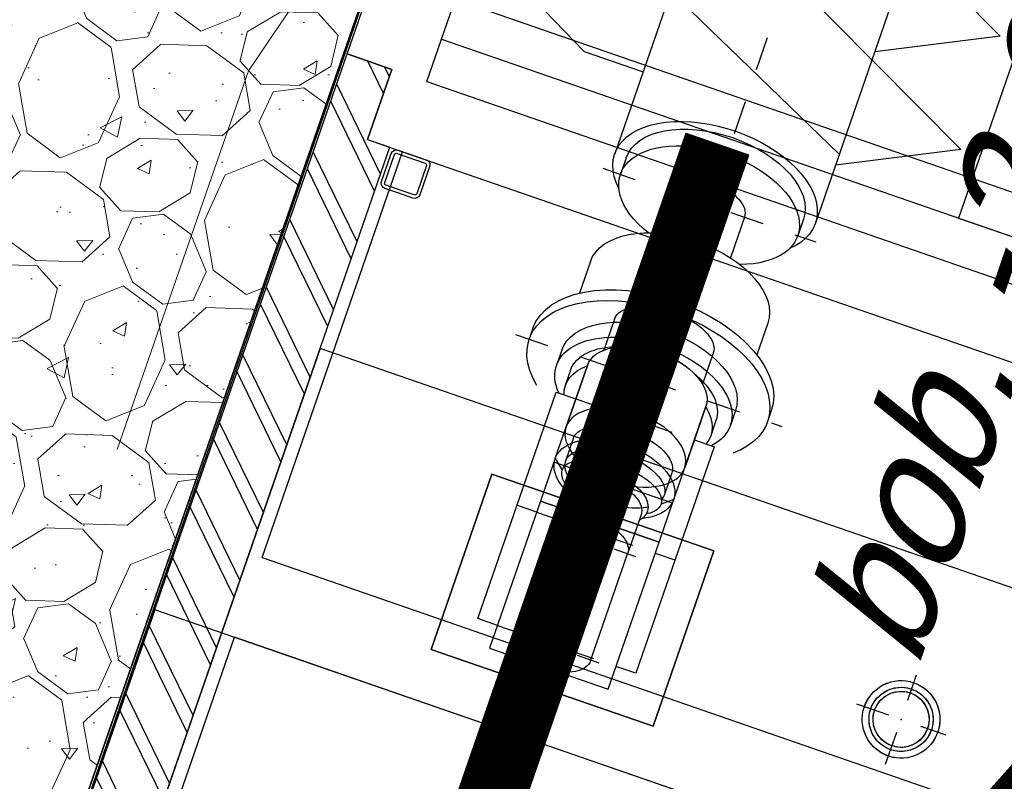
# Model space of a CAD drawing. Header units: metres. Extents: x 128615 to 129083, y 455669 to 456034.
# Tile 85 of 158: x 128797.03 to 128799.94, y 455853.3 to 455855.55. Entities that reach past the tile are written whole.
import ezdxf
from ezdxf.lldxf.tags import DXFTag

# ---------------------------------------------------------------- set-up
doc = ezdxf.new("R2010")
doc.units = ezdxf.units.M
for name, pattern in [('CENTER', [2, 1.25, -0.25, 0.25, -0.25]), ('DASHED', [19.049999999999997, 12.7, -6.35]), ('HIDDEN2', [4.762499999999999, 3.175, -1.5875]), ('RI-AWZI_TERREINRIOLERING', [19.8, 6, -1.8, 2.4, -1.8, 1.8, -1.8, 2.4, -1.8]), ('Tauw_Center2', [6.4990000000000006, 4, -0.833, 0.833, -0.833]), ('Tauw_HIDDEN3', [2.8, 2, -0.8])]:
    doc.linetypes.add(name, pattern=pattern)
for name, color, linetype in [('B-XX-GR-KRUIDEN-G', 98, 'Continuous'), ('B-XX-KL-ELEKTRA-G_HDSR', 190, 'HDSR_Elektra'), ('B-XX-OG-BEBOUWING-G', 1, 'Continuous'), ('B-XX-RI-AWZI_PROCESLEIDING-T25_HDSR', 7, 'Continuous'), ('ME_N_A_EB00----aandrijving~-_-----', 135, 'Continuous'), ('ME_N_A_EB00----vijzel~-_-----', 135, 'Continuous'), ('ME_N_H_EB00----aandrijving~-_-----', 135, 'Tauw_HIDDEN3'), ('ME_N_N_-B00----aandrijving~C_-----', 135, 'Tauw_Center2'), ('ME_N_N_-B00----vijzel~C_-----', 135, 'Tauw_Center2'), ('ZU_N_D_EB00--F-METSELWERK~-_-----', 7, 'Continuous')]:
    doc.layers.add(name, color=color, linetype=linetype)
for name, color, linetype, lineweight in [('B-XX-RI-AWZI_TERREINRIOLERING-G', 10, 'RI-AWZI_TERREINRIOLERING', 18), ('B-XX-VH-BESTRATING-V', 1, 'Continuous', 18), ('B-XX-VH-VERHARDING-V', 1, 'Continuous', 18)]:
    doc.layers.add(name, color=color, linetype=linetype, lineweight=lineweight)
doc.styles.get("Standard").update_dxf_attribs({"font": 'arial.ttf'})
doc.styles.add('tcb_isocp', font='tcb_isocp.shx')
tags = doc.linetypes.add('HDSR_Elektra', pattern='A,25,-2,["E",Standard,S=1.5,R=0,X=0,Y=-0.75],-4', length=31).pattern_tags.tags
tags[6] = DXFTag(74, 10)

# ---------------------------------------------------------------- blocks, each defined once
blk = doc.blocks.new('_ZUSTRPBA')
at = {"linetype": 'CENTER'}
for p, q in [((0, 140), (0, -140)), ((-140, 0), (140, 0))]:
    blk.add_line(p, q, dxfattribs=at)
at = {"color": 8, "linetype": 'HIDDEN2'}
blk.add_circle((0, 0), 115, dxfattribs=at)
for radius in [95, 83]:
    blk.add_circle((0, 0), radius)
at = {"linetype": 'CENTER'}
blk.add_point((0, 0), dxfattribs=at)
blk = doc.blocks.new('vijzel-1050-35gr_top')
at = {"layer": 'ME_N_A_EB00----aandrijving~-_-----', "color": 0}
for p, q in [((4173.640629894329, 150.0000000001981), (4173.683131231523, 200.0000000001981)), ((3802.398204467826, 149.9999999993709), (3957.959255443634, 149.9999999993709)), ((3676.392756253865, 124.9999999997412), (3754.851251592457, 124.9999999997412)), ((3979.230249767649, 124.9999999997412), (4036.146550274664, 124.9999999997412)), ((3676.392756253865, -125.0000000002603), (3754.851251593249, -125.0000000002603)), ((3979.230249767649, -125.0000000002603), (4036.146550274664, -125.0000000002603)), ((3802.398204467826, -149.9999999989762), (3957.959255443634, -149.9999999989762)), ((4173.640629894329, -149.9999999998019), (4173.683131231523, -199.9999999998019))]:
    blk.add_line(p, q, dxfattribs=at)
for points in [[(4460.428848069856, 150.0000000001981), (4460.428848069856, 200.0000000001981), (3886.937414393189, 200.0000000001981), (3886.937414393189, 149.9999999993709)], [(3886.937414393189, -149.9999999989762), (3886.937414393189, -199.9999999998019), (4460.428848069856, -199.9999999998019), (4460.428848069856, -149.9999999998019)]]:
    blk.add_lwpolyline(points, dxfattribs=at)
for points in [[(4047.319364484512, 149.9999999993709), (4145.617609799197, 149.9999999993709), (4145.617609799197, -149.9999999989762), (4047.319364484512, -149.9999999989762)], [(4145.617609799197, 150.0000000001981), (4518.442293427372, 150.0000000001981), (4518.442293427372, -149.9999999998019), (4145.617609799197, -149.9999999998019)]]:
    blk.add_lwpolyline(points, close=True, dxfattribs=at)
for centre, major_axis, ratio, start_param, end_param in [((3802.398204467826, 1.980917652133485e-10), (2.007087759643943e-12, 149.9999999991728), 0.5734378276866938, 2.309263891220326e-14, 3.141592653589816), ((3676.392756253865, -2.602935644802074e-10), (3.21024058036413e-13, 125.0000000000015), 0.4919922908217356, 5.329070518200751e-15, 3.141592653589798), ((3979.230249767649, -2.602935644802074e-10), (3.21024058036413e-13, 125.0000000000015), 0.4919922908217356, 5.329070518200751e-15, 3.141592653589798), ((4036.146550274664, -2.602935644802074e-10), (3.21024058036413e-13, 125.0000000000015), 0.4919922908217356, 5.329070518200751e-15, 3.141592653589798)]:
    blk.add_ellipse(centre, major_axis=major_axis, ratio=ratio, start_param=start_param, end_param=end_param, dxfattribs=at)
blk.add_ellipse((3957.959255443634, 1.980917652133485e-10), major_axis=(-6.438400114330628e-12, 149.9999999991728), ratio=0.573437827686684, dxfattribs=at)
at = {"layer": 'ME_N_A_EB00----aandrijving~-_-----', "color": 0, "extrusion": (0, 0, -1)}
for major_axis, ratio, start_param, end_param in [((-9.312341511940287e-12, 125.0000000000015), 0.4919922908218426, 1.514344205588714e-13, 0.1826891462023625), ((1.444249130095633e-11, 125), 0.4919922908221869, 2.958903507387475, 3.141592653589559)]:
    blk.add_ellipse((4036.146550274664, -2.602935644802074e-10), major_axis=major_axis, ratio=ratio, start_param=start_param, end_param=end_param, dxfattribs=at)
at = {"layer": 'ME_N_A_EB00----vijzel~-_-----', "color": 0}
for p, q in [((3094.86495671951, 402.8441347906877), (3094.86495671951, 253.9999999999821)), ((3761.048197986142, 302.2107653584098), (3788.312514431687, 302.2107653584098)), ((532.8166207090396, 253.9999999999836), (3302.628880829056, 253.9999999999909)), ((3302.628880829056, 225.0818022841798), (3344.555072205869, 225.0818022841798)), ((3565.348298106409, 224.5486080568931), (3645.153887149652, 224.5486080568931)), ((3788.312514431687, 220.0080721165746), (3826.297974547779, 220.0080721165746)), ((3826.297974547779, 184.6215251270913), (3864.821293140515, 184.6215251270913)), ((4038.22030298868, 149.9999999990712), (3802.526114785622, 149.9999999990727)), ((4038.22030298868, 149.9999999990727), (4058.591985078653, 124.9999999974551)), ((3344.555072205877, 88.78791950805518), (3447.109799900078, 89.03557922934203)), ((4098.245104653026, 89.32111373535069), (4196.543349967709, 89.32111373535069)), ((4467.516553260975, 89.32111373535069), (4196.543349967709, 89.32111373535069)), ((3344.555072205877, -88.78791950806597), (3447.04854712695, -88.78791950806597)), ((4098.245104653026, -88.25472528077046), (4196.543349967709, -88.25472528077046)), ((4467.516553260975, -88.25472528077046), (4196.543349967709, -88.25472528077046)), ((4038.22030298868, -150.000000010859), (4058.591985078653, -125.0000000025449)), ((4038.22030298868, -150.000000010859), (3802.526114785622, -150.0000000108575)), ((3826.297974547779, -183.5551366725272), (3864.821293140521, -184.0883308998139)), ((3302.628880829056, -224.0154138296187), (3344.555072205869, -224.0154138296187)), ((3565.348298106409, -224.5486080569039), (3645.835637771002, -224.5486080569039)), ((3788.312514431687, -220.0080721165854), (3826.297974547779, -220.0080721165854)), ((532.8166207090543, -254.0000000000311), (3302.628880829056, -254.0000000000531)), ((3761.048197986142, -301.144376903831), (3788.312514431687, -301.144376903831))]:
    blk.add_line(p, q, dxfattribs=at)
at = {"layer": 'ME_N_A_EB00----vijzel~-_-----', "color": 0, "flags": 128}
for points in [[(2085.766359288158, 253.9999999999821), (2218.983517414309, 524.9999999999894), (2735.138558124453, -525.0000000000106), (2868.355716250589, -254.0000000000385)], [(2372.469574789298, 253.9999999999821), (2505.686732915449, 524.9999999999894), (3021.841773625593, -525.0000000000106), (3155.058931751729, -254.0000000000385)], [(2631.852707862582, 253.9999999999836), (2765.069865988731, 524.9999999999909), (3127.738849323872, -254.000000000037)], [(2898.287024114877, 253.9999999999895), (3033.78702411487, 524.9999999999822), (3094.86495671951, 402.8441347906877)]]:
    blk.add_lwpolyline(points, dxfattribs=at)
at = {"layer": 'ME_N_A_EB00----vijzel~-_-----', "color": 0}
for centre, major_axis, ratio, start_param, end_param in [((3788.312514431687, 0.5331942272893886), (-6.05436650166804e-12, 301.6775711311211), 0.5735764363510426, -0.6064697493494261, 3.748062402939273), ((3761.048197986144, 0.5331942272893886), (7.68433109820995e-12, -301.6775711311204), 0.5735764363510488, 3.141592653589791, 6.283185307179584), ((3302.628880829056, -2.228572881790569e-11), (8.552151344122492e-14, 254.0000000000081), 0.5735764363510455, -0.5435866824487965, 3.699767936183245), ((3344.555072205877, 0.5331942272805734), (-1.513848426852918e-12, 224.5486080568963), 0.5735764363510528, -1.031086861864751, 4.169909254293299), ((3302.628880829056, 0.5331942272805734), (0, -224.5486080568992), 0.5735764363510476, 3.141592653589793, 6.283185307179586), ((3565.348298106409, -4.655831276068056e-12), (0, -224.5486080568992), 0.5735764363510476, 3.141592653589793, 6.283185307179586), ((3788.312514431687, -4.655831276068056e-12), (7.394550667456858e-12, 220.0080721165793), 0.5735764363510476, 2.220446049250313e-16, 1.570796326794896), ((3826.297974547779, -4.655831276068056e-12), (6.171625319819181e-12, 220.0080721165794), 0.5735764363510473, -0.5012649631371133, 1.570796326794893), ((3864.821293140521, -4.655831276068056e-12), (1.54342297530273e-11, 184.0883308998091), 0.5735764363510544, -0.2110178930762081, 0.6183669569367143), ((3826.297974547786, 0.5331942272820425), (1.874201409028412e-11, 184.0883308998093), 0.573576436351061, 3.863576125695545e-14, 1.045903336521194), ((3802.526114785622, -5.89167514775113e-09), (0, -150.0000000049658), 0.5735764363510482, 3.141592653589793, 6.283185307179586), ((4038.220302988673, -5.893144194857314e-09), (-2.145442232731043e-13, 150.0000000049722), 0.5735764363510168, -0.8992071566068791, 4.033312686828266), ((4058.591985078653, -2.544874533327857e-09), (-1.096893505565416e-12, 124.9999999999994), 0.4400000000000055, -0.6598227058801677, 3.792244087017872), ((4085.968778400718, -0.3116414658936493), (-2.888872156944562e-14, 99.68835853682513), 0.573576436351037, -0.4530195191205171, 3.631917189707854), ((3344.555072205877, -4.655831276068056e-12), (0, -88.78791950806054), 0.573576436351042, 3.141592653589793, 6.283185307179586), ((4098.245104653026, 0.5331942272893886), (0, -88.78791950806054), 0.573576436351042, 3.141592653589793, 6.283185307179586), ((4196.543349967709, 0.5331942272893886), (0, -88.78791950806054), 0.573576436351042, 3.141592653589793, 6.283185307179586), ((4467.516553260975, 0.5331942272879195), (0, 88.78791950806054), 0.573576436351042, 3.141592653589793, 6.283185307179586), ((3788.312514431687, -4.655831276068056e-12), (7.178765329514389e-12, 220.0080721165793), 0.5735764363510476, 1.570796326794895, 3.141592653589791), ((3826.297974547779, -4.655831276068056e-12), (7.364279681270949e-12, 220.0080721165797), 0.5735764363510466, 1.570796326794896, 3.642857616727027), ((3826.297974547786, 0.5331942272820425), (1.694132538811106e-11, 184.0883308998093), 0.5735764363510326, 2.121418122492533, 3.141592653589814), ((3864.821293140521, -4.655831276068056e-12), (1.444336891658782e-11, 184.0883308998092), 0.5735764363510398, 2.523225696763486, 3.352610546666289)]:
    blk.add_ellipse(centre, major_axis=major_axis, ratio=ratio, start_param=start_param, end_param=end_param, dxfattribs=at)
at = {"layer": 'ME_N_H_EB00----aandrijving~-_-----', "color": 0}
blk.add_line((3886.937414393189, 149.9999999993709), (3886.937414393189, -149.9999999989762), dxfattribs=at)
at = {"layer": 'ME_N_H_EB00----aandrijving~-_-----', "color": 0, "extrusion": (0, 0, -1)}
blk.add_ellipse((4036.146550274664, -2.602935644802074e-10), major_axis=(-6.07588774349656e-15, 124.9999999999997), ratio=0.4919922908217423, start_param=0.1826891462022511, end_param=2.958903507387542, dxfattribs=at)
at = {"layer": 'ME_N_N_-B00----aandrijving~C_-----', "color": 0}
for p, q in [((4173.640629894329, 150.0000000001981), (4173.640629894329, -149.9999999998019)), ((4460.428848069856, 150.0000000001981), (4460.428848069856, -149.9999999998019)), ((3602.006996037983, -3.186340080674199e-12), (4557.362193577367, -3.186340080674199e-12))]:
    blk.add_line(p, q, dxfattribs=at)
at = {"layer": 'ME_N_N_-B00----vijzel~C_-----', "color": 0}
for p, q in [((3788.312514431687, 336.8870555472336), (3788.312514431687, -336.8870555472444)), ((3344.555072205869, 269.5474556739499), (3344.555072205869, -269.5474556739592)), ((4196.543349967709, 108.5110070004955), (4196.543349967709, -108.5110070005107)), ((4465.586653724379, 108.511007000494), (4465.586653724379, -108.5110070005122)), ((-155.8207545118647, -1.717292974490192e-12), (4559.866590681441, -7.59392548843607e-12))]:
    blk.add_line(p, q, dxfattribs=at)
blk = doc.blocks.new('A$C4EE30D3E')
at = {"layer": 'ZU_N_D_EB00--F-METSELWERK~-_-----'}
h = blk.add_hatch(dxfattribs=at)
h.set_pattern_fill('10300013,O', color=256, scale=75000, angle=360)
h.set_pattern_definition([(135, (819.9998546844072, -7044.293678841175), (-106.0660171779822, -106.0660171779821), []), (135, (766.9673546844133, -7044.293678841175), (-106.0660171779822, -106.0660171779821), [])])
h.paths.add_polyline_path([(209.999854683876, -5839.293678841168), (139.9998546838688, -5839.293678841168), (139.9998546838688, -5619.293678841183), (-0.0001453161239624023, -5619.293678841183), (-0.0001453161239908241, -8469.293678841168), (1639.999854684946, -8469.293678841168), (1639.999854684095, -8354.29367884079), (1597.999854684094, -8354.29367884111), (1597.999854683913, -8259.293678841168), (209.999854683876, -8259.293678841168)])
for p, q in [((249.999854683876, -5361.640278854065), (2069.999854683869, -5361.640278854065)), ((249.999854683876, -5486.640278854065), (2069.999854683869, -5486.640278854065)), ((-0.0001453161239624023, -8469.293678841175), (-0.0001453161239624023, -5619.293678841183)), ((-0.0001453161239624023, -5619.293678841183), (139.9998546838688, -5619.293678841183)), ((139.9998546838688, -5839.293678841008), (139.9998546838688, -5619.293678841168)), ((139.9998546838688, -5619.293678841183), (139.9998546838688, -5839.293678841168)), ((139.9998546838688, -5839.293678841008), (249.999854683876, -5839.293678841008)), ((139.9998546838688, -5839.293678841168), (209.999854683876, -5839.293678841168)), ((209.999854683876, -8259.293678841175), (209.999854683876, -5839.293678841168)), ((249.999854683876, -7111.640278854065), (249.999854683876, -5839.293678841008)), ((249.999854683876, -5839.293678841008), (4139.999854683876, -5839.293678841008)), ((249.999854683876, -7111.640278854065), (4139.999854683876, -7111.640278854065)), ((-0.0001453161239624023, -7361.640278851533), (-0.0001453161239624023, -9511.295225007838)), ((249.9998547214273, -9261.295225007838), (249.9998546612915, -7361.640278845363)), ((4139.999854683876, -7361.640278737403), (249.9998546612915, -7361.640278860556))]:
    blk.add_line(p, q, dxfattribs=at)
for points in [[(249.999854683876, -5619.293678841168), (249.999854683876, -2156.846134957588), (-128.5851592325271, -2080.833560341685)], [(139.9998546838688, -5619.293678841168), (-0.0001453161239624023, -5619.293678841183), (-0.0001453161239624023, -2361.640278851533), (-168.683258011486, -2327.771960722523)], [(249.999854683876, -5619.293678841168), (4139.999854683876, -5619.293678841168)], [(4389.999854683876, -7361.640278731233), (-0.0001453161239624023, -7361.640278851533)]]:
    blk.add_lwpolyline(points, dxfattribs=at)
for points in [[(2069.999854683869, -5486.640278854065), (2069.999854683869, -2236.640278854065), (1869.999854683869, -2236.640278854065), (1869.999854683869, -5486.640278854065)], [(1507.618902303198, -7205.35628735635), (1507.618902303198, -6655.35628735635), (812.3808070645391, -6655.35628735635), (812.3808070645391, -7205.35628735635)]]:
    blk.add_lwpolyline(points, close=True, dxfattribs=at)
at = {"layer": 'ZU_N_D_EB00--F-METSELWERK~-_-----', "flags": 128}
for points in [[(279.999854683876, -5959.293678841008), (235.999854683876, -5959.293678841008, -0.414213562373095), (219.999854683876, -5943.293678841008), (219.999854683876, -5855.293678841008, -0.414213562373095), (235.999854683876, -5839.293678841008), (323.999854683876, -5839.293678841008, -0.4142135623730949), (339.999854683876, -5855.293678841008), (339.999854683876, -5943.293678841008, -0.414213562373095), (323.999854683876, -5959.293678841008)], [(279.999854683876, -5949.293678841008), (235.999854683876, -5949.293678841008, -0.4142135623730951), (229.999854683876, -5943.293678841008), (229.999854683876, -5855.293678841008, -0.4142135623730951), (235.999854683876, -5849.293678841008), (323.999854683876, -5849.293678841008, -0.4142135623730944), (329.999854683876, -5855.293678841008), (329.999854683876, -5943.293678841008, -0.4142135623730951), (323.999854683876, -5949.293678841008)], [(2194.999854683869, -7060.640278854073, -1), (2194.999854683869, -6830.640278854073, -1)], [(2194.999854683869, -7040.640278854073, -1), (2194.999854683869, -6850.640278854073, -1)], [(2194.999854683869, -7028.640278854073, -1), (2194.999854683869, -6862.640278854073, -1)]]:
    blk.add_lwpolyline(points, format="xyb", close=True, dxfattribs=at)
blk.add_lwpolyline([(4179.999854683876, -6469.868626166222), (209.999854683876, -6469.868626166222), (209.999854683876, -8259.293678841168)], dxfattribs=at)
blk.add_lwpolyline([(1507.618902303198, -7205.35628735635), (812.3808070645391, -7205.35628735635), (812.3808070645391, -6655.35628735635), (1507.618902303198, -6655.35628735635)], close=True, dxfattribs=at)
at = {"layer": 'ZU_N_D_EB00--F-METSELWERK~-_-----', "xscale": -1.238095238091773, "yscale": 1.238095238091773, "zscale": 1.238095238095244, "rotation": 90}
blk.add_blockref('vijzel-1050-35gr_top', (1159.999854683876, -1550.942364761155), dxfattribs=at)
at = {"layer": 'ZU_N_D_EB00--F-METSELWERK~-_-----', "rotation": 90}
blk.add_blockref('_ZUSTRPBA', (2194.999854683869, -6945.640278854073), dxfattribs=at)

msp = doc.modelspace()

# ---------------------------------------------------------------- hatches: boundary and pattern name
at = {"layer": 'B-XX-GR-KRUIDEN-G'}
h = msp.add_hatch(dxfattribs=at)
h.set_pattern_fill('SWAMP', color=256, scale=0.2, angle=-116.5632943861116, style=0)
h.set_pattern_definition([(340.9065815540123, (128738.9979208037, 455858.1422880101), (3.839350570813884, 3.326515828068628), [0.6349999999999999, -4.444999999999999]), (70.90658155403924, (128739.2979540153, 455858.0384307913), (-0.9611808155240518, 4.988231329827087), [0.3174999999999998, -8.481319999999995]), (70.90658155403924, (128739.3729632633, 455858.0124661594), (-0.9611808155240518, 4.988231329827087), [0.2539999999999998, -8.544819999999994]), (70.90658155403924, (128739.2229447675, 455858.0643954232), (-0.9611808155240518, 4.988231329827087), [0.2539999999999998, -8.544819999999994]), (40.90658155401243, (128739.4479706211, 455857.9865021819), (-0.9611719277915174, 4.988233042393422), [0.2032, -4.876799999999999]), (100.9065815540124, (128739.1479374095, 455858.0903594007), (-4.8005224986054, 1.661717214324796), [0.2032, -4.8768])])
edge = h.paths.add_edge_path()
edge.add_line((128948.4118116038, 455833.4579504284), (128948.6455033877, 455826.0782791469))
edge.add_line((128948.6455033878, 455826.0782791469), (128943.9095911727, 455812.3966981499))
edge.add_line((128943.9095911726, 455812.3966981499), (128941.3888850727, 455813.2785094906))
edge.add_line((128941.3888850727, 455813.2785094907), (128942.1339618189, 455815.4309623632))
edge.add_arc((128932.745274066, 455818.888458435), 10.00508554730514, -20.21683048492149, 71.17534409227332)
edge.add_line((128935.9736453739, 455828.358376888), (128892.1860483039, 455843.579290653))
edge.add_arc((128893.6952972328, 455847.9211051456), 4.596649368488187, -157.04283936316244, -109.16785423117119, ccw=False)
edge.add_arc((128894.4307678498, 455848.232645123), 5.395382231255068, 162.5112662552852, 202.9571606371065, ccw=False)
edge.add_line((128889.2847814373, 455849.8540560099), (128901.8557516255, 455885.6735668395))
edge.add_line((128901.8557516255, 455885.6735668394), (128887.2242848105, 455890.7225570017))
edge.add_line((128887.2242848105, 455890.7225570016), (128887.1817624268, 455890.5997140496))
edge.add_line((128887.1817624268, 455890.5997140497), (128874.5146120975, 455895.1035688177))
edge.add_line((128874.5146120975, 455895.1035688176), (128873.5283828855, 455892.2544503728))
edge.add_arc((128867.280722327, 455871.995513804), 21.20041917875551, 72.86074229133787, 176.4358647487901)
edge.add_line((128846.121308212, 455873.313454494), (128835.0103701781, 455877.1887525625))
edge.add_arc((128817.5916042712, 455889.2204382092), 21.17014088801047, -34.63404912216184, -24.22743715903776)
edge.add_line((128836.8971577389, 455880.5330640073), (128837.0847450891, 455880.5150973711))
edge.add_line((128837.0847450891, 455880.5150973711), (128838.2442237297, 455883.7950644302))
edge.add_line((128838.2442237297, 455883.7950644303), (128838.0851409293, 455883.9110295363))
edge.add_arc((128817.5916042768, 455889.2204382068), 21.17014088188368, -14.52468191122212, 21.05836036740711)
edge.add_line((128837.3478955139, 455896.8272655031), (128838.4437976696, 455897.45125095))
edge.add_line((128838.4437976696, 455897.45125095), (128836.9196742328, 455900.519436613))
edge.add_line((128836.9196742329, 455900.519436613), (128835.8290882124, 455899.9707426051))
edge.add_arc((128817.5916042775, 455889.2204382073), 21.17014088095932, 30.51773535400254, 65.7725628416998)
edge.add_line((128826.2789784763, 455908.5259916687), (128826.2969451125, 455908.713579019))
edge.add_line((128826.2969451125, 455908.7135790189), (128823.0169780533, 455909.8730576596))
edge.add_line((128823.0169780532, 455909.8730576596), (128822.9010129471, 455909.7139748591))
edge.add_arc((128817.591604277, 455889.2204382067), 21.17014088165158, 75.47531808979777, 155.5873596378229)
edge.add_line((128798.3142327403, 455897.9701702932), (128798.1176121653, 455897.9799474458))
edge.add_line((128798.1176121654, 455897.9799474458), (128797.7211869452, 455896.8585281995))
edge.add_line((128797.7211869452, 455896.8585281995), (128793.8072384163, 455898.2133509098))
edge.add_arc((128775.6531717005, 455909.0573338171), 21.14620778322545, -30.85117203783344, -24.45064201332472)
edge.add_line((128794.9029489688, 455900.3047239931), (128795.4902118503, 455900.2458409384))
edge.add_line((128795.4902118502, 455900.2458409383), (128796.7020683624, 455903.7467742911))
edge.add_line((128796.7020683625, 455903.746774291), (128796.1976420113, 455904.0486570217))
edge.add_arc((128775.6531716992, 455909.057333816), 21.14620778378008, -13.70124981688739, 21.18853243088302)
edge.add_line((128795.3698146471, 455916.7003760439), (128797.9082227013, 455917.9559061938))
edge.add_line((128797.9082227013, 455917.9559061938), (128796.4067381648, 455921.1222890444))
edge.add_line((128796.4067381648, 455921.1222890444), (128793.8362756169, 455919.8525566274))
edge.add_arc((128775.6531717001, 455909.0573338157), 21.1462077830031, 30.69740409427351, 65.54935799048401)
edge.add_line((128784.4057815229, 455928.3071110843), (128784.4646645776, 455928.8943739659))
edge.add_line((128784.4646645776, 455928.8943739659), (128780.9637312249, 455930.1062304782))
edge.add_line((128780.9637312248, 455930.1062304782), (128780.6618484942, 455929.6018041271))
edge.add_arc((128775.6531717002, 455909.0573338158), 21.14620778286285, 76.298750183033, 155.5095457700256)
edge.add_line((128756.4094808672, 455917.8233173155), (128755.8262168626, 455917.8979581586))
edge.add_line((128755.8262168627, 455917.8979581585), (128754.6142224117, 455914.3971073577))
edge.add_line((128754.6142224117, 455914.3971073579), (128755.1121866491, 455914.0802848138))
edge.add_arc((128775.6531716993, 455909.057333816), 21.1462077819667, 166.2589379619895, 191.7043835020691)
edge.add_line((128754.9466508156, 455904.7675673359), (128751.1985842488, 455903.6584638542))
edge.add_line((128751.1985842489, 455903.6584638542), (128751.1173775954, 455903.9197317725))
edge.add_line((128751.1173775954, 455903.9197317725), (128741.4969709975, 455907.2999279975))
edge.add_line((128741.4969709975, 455907.2999279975), (128757.0495062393, 455938.2990116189))
edge.add_line((128757.0495062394, 455938.2990116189), (128795.963293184, 455925.5684809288))
edge.add_line((128795.963293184, 455925.5684809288), (128808.0815679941, 455921.3936663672))
edge.add_line((128808.0815679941, 455921.3936663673), (128811.5859768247, 455919.9881814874))
edge.add_line((128811.5859768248, 455919.9881814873), (128842.9440111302, 455909.6012506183))
edge.add_line((128842.9440111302, 455909.6012506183), (128874.3253125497, 455899.2845629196))
edge.add_line((128874.3253125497, 455899.2845629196), (128897.3942134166, 455890.0887698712))
edge.add_line((128897.3942134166, 455890.0887698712), (128932.249899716, 455875.2515896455))
edge.add_line((128932.249899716, 455875.2515896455), (128958.9784740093, 455863.874893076))
edge.add_line((128958.9784740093, 455863.8748930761), (128948.4118116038, 455833.4579504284))
h.paths.add_polyline_path([(128845.694092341, 455904.4570519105), (128848.0856081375, 455905.5477301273), (128849.2310223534, 455903.2376735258), (128848.6444501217, 455901.5319182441), (128846.8291906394, 455902.1678003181)], flags=16)
at = {"layer": 'B-XX-VH-BESTRATING-V'}
h = msp.add_hatch(dxfattribs=at)
h.set_pattern_fill('AR-B88', color=256, scale=0.001999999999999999, angle=-116.5632943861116, style=0)
h.set_pattern_definition([(340.9065815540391, (222427.1499990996, -244828.0170875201), (0.1329372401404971, 0.384042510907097), []), (70.90658155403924, (222427.1499990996, -244828.0170875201), (-0.05908401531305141, 0.4505111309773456), [0.4063999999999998, -0.4063999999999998])])
h.paths.add_polyline_path([(128802.6831891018, 455871.9683862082), (128802.3461751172, 455873.6753526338), (128799.7344619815, 455873.2101704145), (128799.9911473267, 455871.4906072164)], flags=17)
h.paths.add_polyline_path([(128809.7716455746, 455870.5194527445, -0.3830161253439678), (128798.1585253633, 455894.985336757), (128798.0410408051, 455895.0629989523), (128798.7426580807, 455897.047754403), (128798.8906188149, 455897.0403969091, -0.3816233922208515), (128823.2619809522, 455908.681307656), (128823.3492469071, 455908.8010204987), (128824.2202072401, 455908.4931332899), (128824.5146119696, 455909.3436393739), (128823.0169780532, 455909.8730576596), (128822.9010129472, 455909.7139748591, 0.3645239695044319), (128798.3142327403, 455897.9701702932), (128798.1176121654, 455897.9799474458), (128797.7211869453, 455896.8585281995), (128797.6878571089, 455896.7642437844), (128793.7546200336, 455898.1257432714, 0.02914402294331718), (128794.9029489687, 455900.3047239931), (128795.4902118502, 455900.2458409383), (128796.7020683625, 455903.746774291), (128796.1976420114, 455904.0486570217, 0.1534224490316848), (128795.3698146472, 455916.7003760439), (128797.9082227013, 455917.9559061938), (128796.4067381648, 455921.1222890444), (128793.836275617, 455919.8525566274, 0.153253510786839), (128784.4057815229, 455928.3071110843), (128784.4646645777, 455928.8943739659), (128780.9637312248, 455930.1062304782), (128780.6618484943, 455929.6018041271, 0.3600753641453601), (128756.4094808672, 455917.8233173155), (128755.8262168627, 455917.8979581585), (128754.6142224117, 455914.3971073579), (128755.1121866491, 455914.0802848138, 0.1126862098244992), (128754.9672368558, 455904.6693726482), (128751.228268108, 455903.5629613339), (128751.4681974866, 455902.791031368), (128753.7546102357, 455903.4609714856), (128754.4147722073, 455901.0245720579), (128752.1405026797, 455900.3908550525), (128752.3841142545, 455899.5286384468), (128756.2328856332, 455900.6898615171), (128756.2729437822, 455900.5974951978, 0.1850112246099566), (128766.8871882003, 455889.8136429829), (128766.8125473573, 455889.2303789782), (128768.6815525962, 455888.5834183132), (128768.0780292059, 455886.8559226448), (128758.9954711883, 455890.0228108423), (128750.6369597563, 455892.9361511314), (128750.9249881, 455893.8376432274), (128746.1363612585, 455895.4945688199), (128745.0365227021, 455892.3228495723, 0.145715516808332), (128741.8477927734, 455889.9544302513, -0.3237883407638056), (128749.4031400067, 455892.2733416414), (128767.1030434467, 455886.1714937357), (128768.6009545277, 455885.6525632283), (128768.9522127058, 455886.6663736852), (128771.9254436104, 455885.6870242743), (128771.6102218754, 455884.6115276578), (128780.1756717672, 455881.6469653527), (128791.5501526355, 455877.7101819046, -0.1901935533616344), (128799.0036448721, 455871.3153469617), (128799.9911473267, 455871.4906072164), (128799.7344619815, 455873.2101704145), (128802.3461751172, 455873.6753526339), (128802.6831891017, 455871.9683862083), (128803.3650649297, 455872.0894043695), (128804.9044082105, 455870.3143797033), (128805.6418993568, 455866.7162066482), (128804.8351694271, 455864.5433848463), (128800.4828560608, 455863.6959360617), (128800.1636573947, 455861.953330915), (128804.3746034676, 455860.4957017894), (128801.189211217, 455851.2934192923), (128801.8191947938, 455851.0775833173), (128806.9899085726, 455866.0979061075), (128809.2715134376, 455865.3078385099), (128809.5798165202, 455866.1984955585), (128807.4969410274, 455866.9266101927), (128806.7155608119, 455871.0576591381, 0.02837327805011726), (128808.8418721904, 455869.94306667), (128808.8320950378, 455869.7464460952), (128810.5925307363, 455869.1241265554), (128810.8869354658, 455869.9746326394), (128809.7642880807, 455870.3714920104)])
h.paths.add_polyline_path([(128802.1708073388, 455874.7161668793), (128798.1990629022, 455874.016585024, -0.00197751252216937), (128798.2689034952, 455873.9273473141), (128802.2531375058, 455874.6291290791, -0.001414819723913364)], flags=0)
h.paths.add_polyline_path([(128799.2250375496, 455875.0005329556, -1), (128799.9806637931, 455874.7389711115, -1)], flags=0)
h.paths.add_polyline_path([(128795.5535477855, 455877.1010864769), (128794.9865558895, 455877.2973520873), (128795.1828215, 455877.8643439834), (128795.7498133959, 455877.6680783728)], flags=0)
h.paths.add_polyline_path([(128795.0846886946, 455877.5808480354, -1), (128795.6516805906, 455877.3845824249, -1)], flags=0)
h.paths.add_polyline_path([(128789.8363600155, 455884.0321790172, -1), (128789.9308586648, 455883.9994680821, -1)], flags=0)
h.paths.add_polyline_path([(128789.5422703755, 455884.3809320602, -1), (128789.7312676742, 455884.3155101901, -1)], flags=0)
h.paths.add_polyline_path([(128789.7062138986, 455884.7031730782, -1), (128789.8007125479, 455884.6704621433, -1)], flags=0)
h.paths.add_polyline_path([(128789.1901890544, 455884.2549662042, -1), (128789.2846877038, 455884.2222552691, -1)], flags=0)
h.paths.add_polyline_path([(128781.9076581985, 455884.7022655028), (128781.5157294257, 455884.1839190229), (128780.9016399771, 455884.3964875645), (128780.9140405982, 455885.0462086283), (128781.5357940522, 455885.2351897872)], flags=16)
h.paths.add_polyline_path([(128770.2230062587, 455889.5529180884), (128769.9358075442, 455889.1015149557), (128767.7981038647, 455889.8415879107), (128767.8655687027, 455890.3687766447, -0.3785461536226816), (128756.1487559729, 455914.4874992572), (128755.6973528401, 455914.7746979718), (128756.4374257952, 455916.9124016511), (128756.9646145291, 455916.8449368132, -0.3786081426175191), (128781.0875670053, 455928.5605714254), (128781.3605012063, 455929.0166266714), (128783.4982048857, 455928.2765537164), (128783.4448275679, 455927.7442016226, -0.1719370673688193), (128793.4723990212, 455918.6689969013), (128795.985380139, 455919.910335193), (128796.7157271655, 455918.3701539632), (128794.2182550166, 455917.1348712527, -0.1722066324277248), (128795.1564093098, 455903.6229385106), (128795.6124645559, 455903.3500043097), (128794.8723916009, 455901.2123006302), (128794.340039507, 455901.265677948, -0.3784841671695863)], flags=16)
h.paths.add_polyline_path([(128772.6322610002, 455885.201210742), (128772.0652691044, 455885.3974763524), (128772.2615347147, 455885.9644682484), (128772.8285266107, 455885.768202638)], flags=16)
h.paths.add_polyline_path([(128772.1634019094, 455885.6809723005, -1), (128772.7303938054, 455885.48470669, -1)], flags=0)
h.paths.add_polyline_path([(128746.8429795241, 455893.7547216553), (128746.2759876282, 455893.9509872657), (128746.4722532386, 455894.5179791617), (128747.0392451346, 455894.3217135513)], flags=16)
h.paths.add_polyline_path([(128746.3741204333, 455894.2344832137, -1), (128746.9411123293, 455894.0382176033, -1)], flags=0)
h.paths.add_polyline_path([(128786.8876797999, 455882.5506637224), (128788.2286606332, 455882.0864799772), (128788.4249262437, 455882.6534718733), (128787.0839454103, 455883.1176556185)], flags=8)
h.paths.add_polyline_path([(128787.8560286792, 455886.7387165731), (128789.8270005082, 455886.0564599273), (128790.0232661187, 455886.6234518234), (128788.0522942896, 455887.3057084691)], flags=8)
h.paths.add_polyline_path([(128780.9670642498, 455884.5893507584), (128781.6393546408, 455884.3566358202), (128781.8159936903, 455884.8669285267), (128781.1437032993, 455885.0996434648)], flags=8)
h.paths.add_polyline_path([(128790.3023911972, 455883.5528374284), (128790.9593818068, 455883.3254185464), (128791.1556474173, 455883.8924104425), (128790.4986568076, 455884.1198293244)], flags=8)
edge = h.paths.add_edge_path(flags=16)
edge.add_arc((128786.9524666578, 455865.1426516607), 14.3259422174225, 37.8213863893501, 70.95297360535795)
edge.add_line((128791.6276532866, 455878.6842634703), (128773.0238165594, 455885.1535321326))
edge.add_line((128773.0238165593, 455885.1535321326), (128773.3153738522, 455886.0005636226))
edge.add_line((128773.3153738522, 455886.0005636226), (128769.6490773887, 455887.2857430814))
edge.add_line((128769.6490773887, 455887.2857430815), (128769.9427154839, 455888.1467148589))
edge.add_line((128769.9427154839, 455888.1467148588), (128770.3133981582, 455888.0183845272))
edge.add_line((128770.3133981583, 455888.0183845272), (128770.6302207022, 455888.5163487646))
edge.add_arc((128775.6531717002, 455909.0573338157), 21.14620778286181, -103.7410620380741, -33.63390409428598)
edge.add_line((128793.2593696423, 455897.3447808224), (128797.3878885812, 455895.9156840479))
edge.add_line((128797.3878885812, 455895.915684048), (128796.9581335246, 455894.6999803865))
edge.add_line((128796.9581335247, 455894.6999803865), (128797.1153368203, 455894.5960624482))
edge.add_arc((128817.5916042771, 455889.2204382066), 21.17014088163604, 165.2901148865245, 223.5699829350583)
edge.add_line((128802.2531375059, 455874.6291290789), (128798.2689034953, 455873.927347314))
h = msp.add_hatch(dxfattribs=at)
h.set_pattern_fill('BRICK', color=256, scale=0.03307086, angle=-116.5097316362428)
h.set_pattern_definition([(340.9065815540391, (128781.00315288, 455850.7668853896), (0.0686929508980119, 0.1984471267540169), []), (70.90658155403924, (128781.00315288, 455850.7668853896), (-0.3968942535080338, 0.1373859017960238), [0.2099999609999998, -0.2099999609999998]), (70.90658155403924, (128781.2016000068, 455850.6981924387), (-0.3968942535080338, 0.1373859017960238), [-0.2099999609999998, 0.2099999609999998])])
edge = h.paths.add_edge_path()
edge.add_line((128831.6126664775, 455838.8346340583), (128839.0652869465, 455860.4902585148))
edge.add_line((128839.0652869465, 455860.4902585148), (128836.3034510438, 455861.4412710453))
edge.add_line((128836.3034510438, 455861.4412710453), (128833.541615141, 455862.3922835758))
edge.add_arc((128834.2946828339, 455864.407557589), 2.151381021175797, 165.7586443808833, 249.5102871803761, ccw=False)
edge.add_line((128832.2094179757, 455864.936812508), (128832.7229766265, 455866.3634640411))
edge.add_line((128832.7229766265, 455866.3634640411), (128829.5305935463, 455867.4960062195))
edge.add_line((128829.5305935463, 455867.4960062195), (128825.7790093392, 455865.6897798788))
edge.add_line((128825.7790093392, 455865.6897798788), (128824.1892600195, 455861.2288345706))
edge.add_line((128824.1892600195, 455861.2288345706), (128829.3480097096, 455859.4118744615))
edge.add_arc((128828.6821113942, 455857.5376763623), 1.98897940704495, -20.160679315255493, 70.43999003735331, ccw=False)
edge.add_line((128830.5492255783, 455856.8521665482), (128825.085613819, 455841.0700632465))
edge.add_arc((128820.6003911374, 455842.5189337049), 4.713432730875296, 246.4303146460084, 342.09788309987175, ccw=False)
edge.add_line((128818.7156584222, 455838.1987218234), (128794.9887339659, 455846.4591081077))
edge.add_line((128794.9887339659, 455846.4591081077), (128740.4443933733, 455865.3829613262))
edge.add_arc((128742.7378552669, 455872.1050294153), 7.102546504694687, 156.7495911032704, 251.16118143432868, ccw=False)
edge.add_line((128736.2121179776, 455874.9087625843), (128740.8492055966, 455888.4475361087))
edge.add_arc((128747.4193090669, 455885.7839878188), 7.08948158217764, 110.50432189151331, 157.9321541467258, ccw=False)
edge.add_line((128744.936019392, 455892.4243207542), (128746.0560372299, 455895.6599412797))
edge.add_line((128746.0560372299, 455895.6599412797), (128750.9663574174, 455893.9602221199))
edge.add_line((128750.9663574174, 455893.9602221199), (128752.5278960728, 455898.5416274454))
edge.add_line((128752.5278960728, 455898.5416274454), (128752.0152830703, 455900.3559231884))
edge.add_line((128752.0152830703, 455900.3559231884), (128751.9765845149, 455900.3451798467))
edge.add_line((128751.9765845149, 455900.3451798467), (128751.0126086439, 455903.818817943))
edge.add_line((128751.0126086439, 455903.818817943), (128743.3040688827, 455906.5354959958))
edge.add_line((128743.3040688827, 455906.5354959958), (128719.892912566, 455838.9029857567))
edge.add_line((128719.892912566, 455838.9029857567), (128720.2712589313, 455838.7734198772))
edge.add_line((128720.2712589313, 455838.7734198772), (128743.5504862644, 455906.0245387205))
edge.add_line((128743.5504862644, 455906.0245387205), (128750.6829467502, 455903.5108851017))
edge.add_line((128750.6829467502, 455903.5108851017), (128752.1090925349, 455898.5527556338))
edge.add_line((128752.1090925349, 455898.5527556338), (128750.717407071, 455894.4696833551))
edge.add_line((128750.717407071, 455894.4696833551), (128745.8088863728, 455896.1687796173))
edge.add_line((128745.8088863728, 455896.1687796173), (128744.6185725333, 455892.7300809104))
edge.add_arc((128747.419309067, 455885.7839878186), 7.489481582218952, 111.9598016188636, 158.0177529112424)
edge.add_line((128740.4743136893, 455888.5874452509), (128735.6521931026, 455874.5084362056))
edge.add_arc((128742.711383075, 455872.0759849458), 7.466524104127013, 160.9871051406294, 251.273710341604)
edge.add_line((128740.3142736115, 455865.0047157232), (128794.856583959, 455846.0815660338))
edge.add_line((128794.856583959, 455846.0815660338), (128818.5714073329, 455837.8252763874))
edge.add_arc((128820.6003911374, 455842.5189337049), 5.113432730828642, 246.6220382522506, 342.0506229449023)
edge.add_line((128825.4649488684, 455840.9430934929), (128830.9260443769, 455856.717928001))
edge.add_arc((128828.6821113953, 455857.5376763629), 2.388979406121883, 339.9318582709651, 430.4537588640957)
edge.add_line((128829.4813863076, 455859.7889831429), (128824.7008226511, 455861.4727425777))
edge.add_line((128824.7008226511, 455861.4727425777), (128826.1020253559, 455865.4046131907))
edge.add_line((128826.1020253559, 455865.4046131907), (128829.4604913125, 455867.0964502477))
edge.add_line((128829.4604913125, 455867.0964502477), (128832.2105117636, 455866.120842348))
edge.add_line((128832.2105117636, 455866.120842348), (128831.8267665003, 455865.0548087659))
edge.add_arc((128834.2946828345, 455864.4075575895), 2.551381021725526, 165.3042260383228, 249.6319906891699)
edge.add_line((128833.4066780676, 455862.0156979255), (128838.5569163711, 455860.2422612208))
edge.add_line((128838.5569163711, 455860.2422612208), (128831.2322111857, 455838.9583295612))
edge.add_arc((128836.4510621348, 455837.3560573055), 5.459274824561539, 162.9326608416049, 251.688394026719)
edge.add_line((128834.7358411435, 455832.1732300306), (128868.2102711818, 455820.5590485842))
edge.add_arc((128870.243457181, 455825.3755239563), 5.22802833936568, 247.1138597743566, 340.4610631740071)
edge.add_line((128875.1704265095, 455823.6270235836), (128882.5907182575, 455844.7795449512))
edge.add_arc((128880.2053561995, 455845.6949556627), 2.55498119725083, 339.0051081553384, 400.5811834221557)
edge.add_line((128882.1458260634, 455847.357034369), (128879.1820600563, 455850.9862143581))
edge.add_line((128879.1820600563, 455850.9862143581), (128886.2461834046, 455856.9579368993))
edge.add_arc((128882.7728296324, 455860.6776088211), 5.089218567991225, 313.038728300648, 342.0620473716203)
edge.add_line((128887.6146643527, 455859.110196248), (128893.0181774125, 455874.5159597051))
edge.add_arc((128882.8722026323, 455877.7590635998), 10.65169127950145, 342.2738127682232, 419.290512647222)
edge.add_line((128888.3118646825, 455886.917043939), (128886.2148499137, 455887.872679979))
edge.add_line((128886.2148499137, 455887.872679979), (128886.1094443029, 455887.4783866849))
edge.add_line((128886.1094443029, 455887.4783866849), (128888.1745737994, 455886.5274173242))
edge.add_arc((128882.8857705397, 455877.7600346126), 10.23906438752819, -17.723255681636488, 58.900096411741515, ccw=False)
edge.add_line((128892.6388684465, 455874.6430616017), (128887.2355901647, 455859.2379771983))
edge.add_arc((128882.7728296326, 455860.677608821), 4.689218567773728, 313.1287842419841, 342.12093767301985, ccw=False)
edge.add_line((128885.978569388, 455857.2553283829), (128883.1729931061, 455854.8264816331))
edge.add_line((128883.1729931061, 455854.8264816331), (128878.5836409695, 455851.0866857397))
edge.add_line((128878.5836409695, 455851.0866857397), (128881.839104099, 455847.1002356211))
edge.add_arc((128880.2053561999, 455845.6949556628), 2.15498119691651, -21.143024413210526, 40.70070699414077, ccw=False)
edge.add_line((128882.2152704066, 455844.9176598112), (128877.8010034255, 455832.3322089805))
edge.add_line((128877.8010034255, 455832.3322089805), (128874.7932273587, 455823.7601450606))
edge.add_arc((128870.243457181, 455825.3755239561), 4.828028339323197, 246.96541338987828, 340.45278373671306, ccw=False)
edge.add_line((128868.354313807, 455820.9324400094), (128834.8638834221, 455832.552191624))
edge.add_arc((128836.4510621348, 455837.3560573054), 5.059274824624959, 163.0072479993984, 251.7166439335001, ccw=False)
h = msp.add_hatch(dxfattribs=at)
h.set_pattern_fill('10305012', color=256, scale=100, angle=-116.5097316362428)
h.set_pattern_definition([(323.6486430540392, (128779.0440668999, 455853.1759035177), (0.4149145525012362, 0.3735243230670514), [0.1363599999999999, -0.5459699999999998]), (358.1645200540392, (128778.6043455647, 455853.4995239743), (0.4149070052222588, 0.3735323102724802), [0.13636, -0.82859]), (41.99538075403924, (128778.7406365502, 455853.4951619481), (-0.5495267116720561, 0.4044379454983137), [0.11156, -0.4467]), (99.81778235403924, (128778.9575695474, 455852.7912039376), (-0.4149138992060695, -0.3735295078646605), [0.11156, -0.6779499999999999]), (143.6486430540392, (128778.8045242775, 455853.6797272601), (-0.4149145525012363, -0.3735243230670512), [0.13636, -0.54597]), (178.1645200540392, (128778.6946997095, 455853.7605481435), (-0.4149070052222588, -0.3735323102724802), [0.13636, -0.82859]), (221.9953807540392, (128778.5584476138, 455853.7649919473), (0.5495267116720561, -0.4044379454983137), [0.11156, -0.4467]), (279.8177823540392, (128778.8904135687, 455854.0638013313), (0.4149138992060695, 0.3735295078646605), [0.1115599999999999, -0.6779499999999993]), (323.6486430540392, (128778.0294626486, 455854.2799156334), (-0.1346241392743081, 0.7779594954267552), [0.1217, -0.5606099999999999]), (21.75843075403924, (128776.8827559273, 455853.0871879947), (0.4149064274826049, 0.3735251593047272), [0.12234, -1.80956]), (65.49356305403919, (128778.2411141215, 455854.253128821), (0.2802923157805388, 1.151488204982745), [0.14858, -1.52741]), (99.81778235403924, (128778.8519869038, 455853.9832390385), (-0.5495408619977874, 0.4044378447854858), [0.14788, -0.6416599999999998]), (143.6486430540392, (128778.2775327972, 455854.5340292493), (0.1346241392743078, -0.7779594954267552), [0.12242, -0.5598799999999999]), (21.75843075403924, (128776.8208472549, 455853.4407918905), (0.4149064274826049, 0.3735251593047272), [0.12205, -1.80986]), (65.49356305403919, (128778.0040953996, 455854.4264974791), (-0.4149048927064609, -0.3735287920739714), [0.14823, -1.52777]), (279.8177823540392, (128778.0040953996, 455854.4264974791), (0.5495408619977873, -0.4044378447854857), [0.1487699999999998, -0.6407699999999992]), (7.575566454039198, (128776.5010067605, 455853.8365465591), (-0.9644419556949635, 0.03090380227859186), [0.09137999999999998, -2.273059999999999]), (65.49356305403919, (128778.3857783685, 455854.5645713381), (-0.4149048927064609, -0.3735287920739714), [0.09158999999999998, -1.58439]), (112.6690009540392, (128778.1545225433, 455856.2038285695), (-0.6841657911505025, 1.182391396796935), [0.12233, -2.00214]), (143.6486018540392, (128776.5823530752, 455854.0446456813), (-0.414914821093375, -0.3735240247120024), [0.09847, -0.5838399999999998]), (7.575566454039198, (128776.4123609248, 455854.0909595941), (-0.9644419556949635, 0.03090380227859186), [0.09147999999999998, -2.272949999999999]), (65.49356305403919, (128778.1649581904, 455854.7156765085), (-0.4149048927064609, -0.3735287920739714), [0.10047, -1.57552]), (112.6690009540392, (128777.9361599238, 455856.1747259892), (-0.6841657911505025, 1.182391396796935), [0.10497, -2.0195]), (323.6486018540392, (128778.205409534, 455854.6188158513), (0.4149148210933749, 0.3735240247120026), [0.11156, -0.5707499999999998]), (31.14814065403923, (128778.0032546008, 455853.6742275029), (0.4149105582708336, 0.3735233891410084), [0.10856, -3.44236]), (76.31960005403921, (128778.0961528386, 455853.7303786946), (-0.1346271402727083, 0.7779607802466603), [0.09527999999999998, -1.08983]), (131.8454197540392, (128777.2999071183, 455855.7832963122), (-0.5495297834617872, 0.404439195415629), [0.08777999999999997, -2.58523]), (178.1645200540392, (128778.0601323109, 455853.8883414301), (0.549527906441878, -0.4044387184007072), [0.11158, -0.85336]), (31.14814065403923, (128777.8495978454, 455853.8320843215), (0.4149105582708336, 0.3735233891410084), [0.11569, -3.43523]), (76.31960005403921, (128777.8290815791, 455853.7477773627), (-0.1346271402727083, 0.7779607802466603), [0.08676999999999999, -1.09834]), (131.8454197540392, (128777.0729590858, 455855.638137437), (-0.5495297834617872, 0.404439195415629), [0.09394000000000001, -2.57908]), (358.1645200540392, (128777.8917451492, 455853.6777892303), (-0.5495279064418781, 0.4044387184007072), [0.11156, -0.85338])])
edge = h.paths.add_edge_path()
edge.add_line((128793.9591518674, 455853.5332630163), (128796.9601471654, 455852.4947803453))
edge.add_line((128796.9601471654, 455852.4947803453), (128799.0452530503, 455858.5184445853))
edge.add_line((128799.0452530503, 455858.5184445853), (128798.8779318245, 455858.6160622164))
edge.add_arc((128787.1516821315, 455865.042485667), 13.37175568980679, 300.6034463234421, 331.27561055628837, ccw=False)
at = {"layer": 'B-XX-VH-VERHARDING-V'}
h = msp.add_hatch(dxfattribs=at)
h.set_pattern_fill('AR-CONC', color=256, scale=0.002499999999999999, angle=-116.5632943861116, style=0)
h.set_pattern_definition([(30.90658155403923, (128738.9979208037, 455858.1422880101), (0.4173705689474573, -0.1866413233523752), [0.04762499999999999, -0.5238749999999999]), (335.9065815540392, (128738.9979208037, 455858.1422880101), (0.07298104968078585, 0.4801855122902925), [0.03809999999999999, -0.4190999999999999]), (81.35758155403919, (128739.0327015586, 455858.1267346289), (0.4903524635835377, 0.2935415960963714), [0.04047499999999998, -0.4452249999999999]), (27.09078155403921, (128739.0394636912, 455858.2623012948), (0.6060339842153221, -0.3210048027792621), [0.07143749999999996, -0.7858124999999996]), (77.54218155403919, (128739.0899664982, 455858.2355509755), (0.7631975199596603, 0.3903916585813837), [0.06071249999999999, -0.6678374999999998]), (332.0905815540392, (128739.0394636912, 455858.2623012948), (0.763198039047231, 0.3903903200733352), [0.05714999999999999, -0.6286499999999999]), (1.906581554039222, (128739.0890846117, 455858.2115265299), (0.2745550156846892, -0.365585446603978), [0.04762499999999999, -0.5238749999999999]), (306.9065815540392, (128739.0890846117, 455858.2115265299), (0.2966292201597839, 0.3845977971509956), [0.03809999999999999, -0.4190999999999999]), (52.35798155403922, (128739.1119640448, 455858.1810611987), (0.5711835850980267, 0.01901366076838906), [0.04047499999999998, -0.4452249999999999]), (18.40658155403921, (128738.9979208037, 455858.1422880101), (0.07644358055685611, 0.197232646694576), [0, -0.41402, 0, -0.4254500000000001, 0, -0.4206875]), (348.4065815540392, (128738.9979208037, 455858.1422880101), (0.2397842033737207, 0.1820298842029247), [0, -0.2425699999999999, 0, -0.4044949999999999, 0, -0.1603375]), (308.4065815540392, (128738.8641059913, 455858.1886083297), (0.3156433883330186, -0.1244163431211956), [0, -0.1587499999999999, 0, -0.4952999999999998, 0, -0.6572249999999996]), (298.4065815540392, (128738.804099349, 455858.2093797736), (0.3707432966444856, -0.06106687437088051), [0, -0.2063749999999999, 0, -0.3289299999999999, 0, -0.4667249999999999])])
edge = h.paths.add_edge_path()
edge.add_line((128798.8779318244, 455858.6160622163), (128799.0447114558, 455858.5187605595))
edge.add_line((128799.0447114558, 455858.5187605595), (128797.0361172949, 455852.716131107))
edge.add_line((128797.0361172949, 455852.716131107), (128794.2088330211, 455853.6846569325))
edge.add_arc((128787.115248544, 455865.0770013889), 13.42030003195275, 301.9089692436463, 331.2211406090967)

# ---------------------------------------------------------------- linework, layer by layer
at = {"layer": 'B-XX-KL-ELEKTRA-G_HDSR', "linetype": 'DASHED', "const_width": 0.1999999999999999}
for points in [[(128799.0890650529, 455855.1877774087), (128794.933495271, 455843.1827481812)], [(128801.0986151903, 455854.4815846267), (128797.4144252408, 455850.3499089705)]]:
    msp.add_lwpolyline(points, dxfattribs=at)
at = {"layer": 'B-XX-OG-BEBOUWING-G', "flags": 128}
msp.add_lwpolyline([(128800.1901987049, 455861.9447945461), (128804.375386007, 455860.4960818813), (128800.8552657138, 455850.3268032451), (128796.7915161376, 455851.7334799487), (128796.7067750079, 455851.7628132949), (128799.0454939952, 455858.5191406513), (128798.8971693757, 455858.606323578, 0.06711883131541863), (128800.1901987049, 455861.9447945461)], format="xyb", close=True, dxfattribs=at)
at = {"layer": 'B-XX-OG-BEBOUWING-G'}
msp.add_lwpolyline([(128827.0995098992, 455859.1344109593), (128828.3011708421, 455858.6308279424), (128822.3697210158, 455841.3065650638), (128822.6330310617, 455841.1993823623), (128822.3449315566, 455840.3579166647), (128822.0671409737, 455840.4228053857), (128821.9763485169, 455840.1576236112), (128811.2726504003, 455843.8562458), (128810.5031039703, 455844.122159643), (128809.7931183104, 455842.0710814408), (128799.8943847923, 455845.4975518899), (128800.9945870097, 455848.7174820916), (128801.1113842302, 455849.0546642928), (128800.598764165, 455849.2322317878), (128800.5987641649, 455849.2322317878), (128800.5987641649, 455849.2322317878), (128800.949008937, 455850.2433543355), (128796.6991370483, 455851.7144577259), (128799.0447114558, 455858.5187605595), (128798.8779318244, 455858.6160622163, -0.3475237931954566), (128783.6206556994, 455852.1536413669)], format="xyb", dxfattribs=at)
msp.add_arc((128787.1566614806, 455865.048137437), 13.3701073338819, 250.7704454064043, 349.1109155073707, dxfattribs=at)
at = {"layer": 'B-XX-RI-AWZI_TERREINRIOLERING-G'}
msp.add_lwpolyline([(128794.7650896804, 455846.9122684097), (128797.7032092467, 455855.4028125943), (128803.3233454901, 455863.7074744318), (128801.1274516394, 455875.097720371)], dxfattribs=at)
at = {"layer": 'B-XX-VH-VERHARDING-V'}
for points in [[(128797.0361172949, 455852.716131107), (128797.0361172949, 455852.716131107), (128794.2088330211, 455853.6846569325, 0.1286004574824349), (128798.8779318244, 455858.6160622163), (128799.0447114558, 455858.5187605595), (128797.0361172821, 455852.7161311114)], [(128798.8779318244, 455858.6160622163), (128799.0447114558, 455858.5187605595), (128797.0361172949, 455852.716131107), (128794.2088330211, 455853.6846569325, 0.1286004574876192), (128798.8779318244, 455858.6160622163, -2.201073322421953)]]:
    msp.add_lwpolyline(points, format="xyb", dxfattribs=at)

# ---------------------------------------------------------------- block references
at = {"layer": 'B-XX-OG-BEBOUWING-G', "xscale": 0.0009975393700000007, "yscale": 0.0009975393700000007, "zscale": 0.0009975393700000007, "rotation": 340.9065815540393}
msp.add_blockref('A$C4EE30D3E', (128799.8284402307, 455860.7498517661), dxfattribs=at)

# ---------------------------------------------------------------- texts
at = {"layer": 'B-XX-RI-AWZI_PROCESLEIDING-T25_HDSR', "style": 'tcb_isocp', "oblique": 20.00023775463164}
msp.add_text('bob. -2.900', height=0.36, rotation=71.00408582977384, dxfattribs=at).set_placement((128799.6790889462, 455853.6303553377))

doc.saveas('drawing.dxf')
